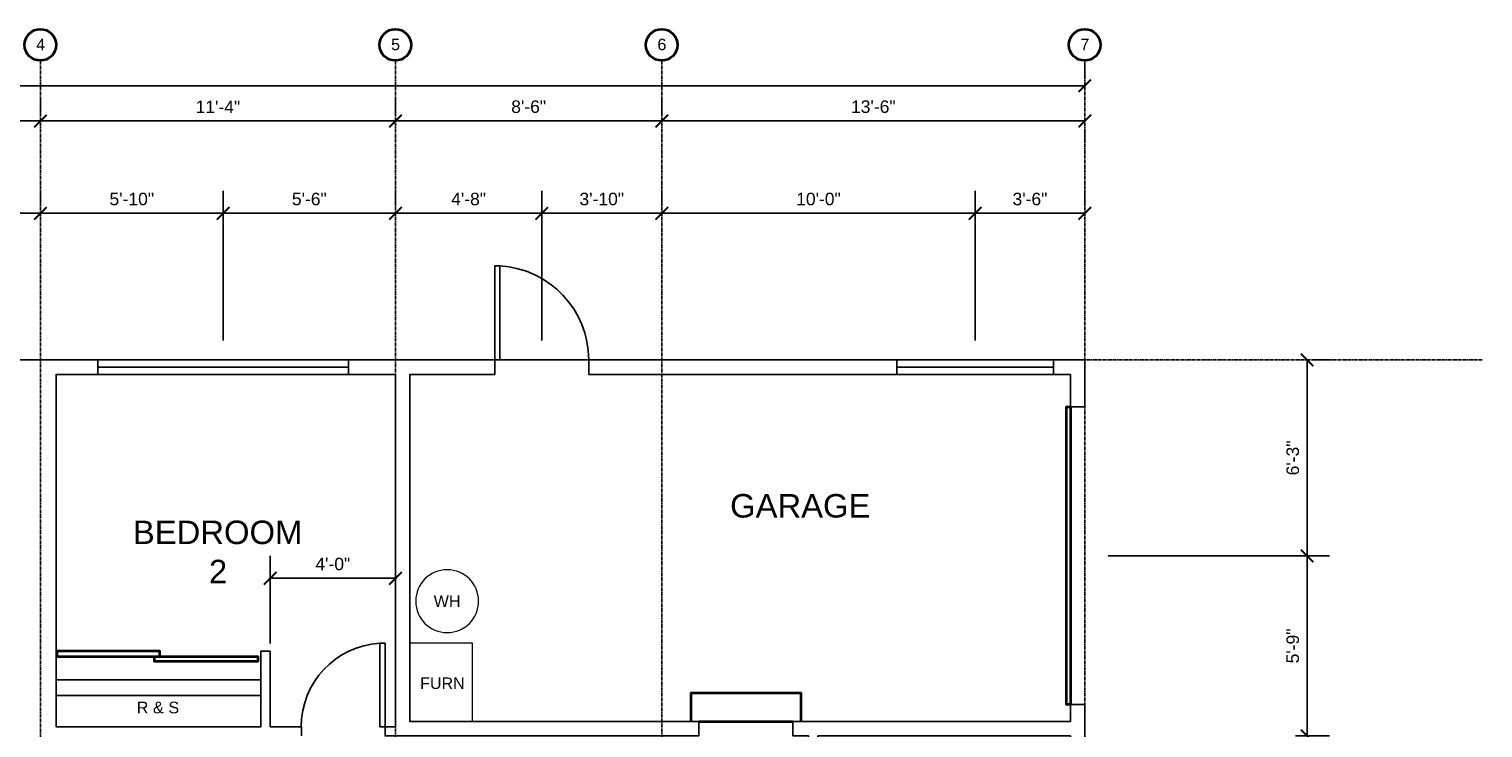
# Model space of a CAD drawing. Header units: inches. Extents: x 262 to 1391, y 263 to 833.
# Tile 4 of 4: x 835 to 1391, y 565 to 833. Entities that reach past the tile are written whole.
import ezdxf

# ---------------------------------------------------------------- set-up
doc = ezdxf.new("R2010")
doc.units = ezdxf.units.IN
doc.header["$MEASUREMENT"] = 0
doc.linetypes.add('CENTER', pattern=[2, 1.25, -0.25, 0.25, -0.25])
doc.linetypes.add('HIDDEN', pattern=[0.375, 0.25, -0.125])
for name, color, linetype in [('A-CASEWORK', 4, 'Continuous'), ('A-DIM', 1, 'Continuous'), ('A-DOOR', 2, 'Continuous'), ('A-EQUIPMENT', 6, 'Continuous'), ('A-GLAZING', 3, 'Continuous'), ('A-GRID', 7, 'CENTER'), ('A-GRID-LABEL', 7, 'Continuous'), ('A-LABEL', 7, 'Continuous'), ('A-ROOM-LABEL', 7, 'Continuous'), ('A-STAIR', 6, 'Continuous'), ('A-WALL', 5, 'Continuous')]:
    doc.layers.add(name, color=color, linetype=linetype)
doc.styles.add('PDF Arial', font='arial.ttf')
doc.styles.get("Standard").update_dxf_attribs({"font": 'arial.ttf'})
doc.dimstyles.new('Arch-Dim', dxfattribs={"dimtxt": 0.1, "dimasz": 0.1, "dimexe": 0.18, "dimexo": 0.0625, "dimgap": 0.0625, "dimtad": 1, "dimdec": 0, "dimzin": 3, "dimdsep": 46, "dimlunit": 4, "dimtxsty": 'Standard', "dimblk": 'ARCHTICK', "dimcen": 0, "dimadec": 0, "dimazin": 0, "dimtfac": 1, "dimtdec": 0, "dimtofl": 0, "dimtmove": 0, "dimatfit": 3, "dimfxl": 1, "dimtolj": 1, "dimtzin": 0, "dimarcsym": 0})

# ---------------------------------------------------------------- blocks, each defined once
blk = doc.blocks.new('_ArchTick')
at = {"color": 0, "linetype": 'ByBlock', "const_width": 0.15}
blk.add_lwpolyline([(-0.5, -0.5), (0.5, 0.5)], dxfattribs=at)
blk = doc.blocks.new('*D100')
at = {"layer": 'A-DIM', "color": 0, "lineweight": -2, "transparency": 16777216}
for p, q in [((702.94, 800.91), (702.94, 806.55)), ((838.94, 800.91), (838.94, 806.55)), ((702.94, 797.91), (838.94, 797.91))]:
    blk.add_line(p, q, dxfattribs=at)
at = {"layer": 'Defpoints', "color": 0, "transparency": 16777216}
for p in [(702.94, 797.91), (838.94, 797.91), (838.94, 797.91)]:
    blk.add_point(p, dxfattribs=at)
at = {"layer": 'A-DIM', "color": 0, "lineweight": -2, "transparency": 16777216, "xscale": 4.800000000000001, "yscale": 4.800000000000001, "zscale": 4.800000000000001, "rotation": 180}
blk.add_blockref('_ArchTick', (702.94, 797.91), dxfattribs=at)
at = {"layer": 'A-DIM', "color": 0, "lineweight": -2, "transparency": 16777216, "xscale": 4.800000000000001, "yscale": 4.800000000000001, "zscale": 4.800000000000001}
blk.add_blockref('_ArchTick', (838.94, 797.91), dxfattribs=at)
at = {"layer": 'A-DIM', "color": 0, "transparency": 16777216, "insert": (770.94, 803.32), "char_height": 4.8, "attachment_point": 5}
blk.add_mtext('\\A1;11\'-4"', dxfattribs=at)
blk = doc.blocks.new('*D101')
at = {"layer": 'A-DIM', "color": 0, "lineweight": -2, "transparency": 16777216}
for p, q in [((838.94, 800.91), (838.94, 806.55)), ((974.93, 800.91), (974.93, 806.55)), ((838.94, 797.91), (974.93, 797.91))]:
    blk.add_line(p, q, dxfattribs=at)
at = {"layer": 'Defpoints', "color": 0, "transparency": 16777216}
for p in [(838.94, 797.91), (974.93, 797.91), (974.93, 797.91)]:
    blk.add_point(p, dxfattribs=at)
at = {"layer": 'A-DIM', "color": 0, "lineweight": -2, "transparency": 16777216, "xscale": 4.800000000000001, "yscale": 4.800000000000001, "zscale": 4.800000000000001, "rotation": 180}
blk.add_blockref('_ArchTick', (838.94, 797.91), dxfattribs=at)
at = {"layer": 'A-DIM', "color": 0, "lineweight": -2, "transparency": 16777216, "xscale": 4.800000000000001, "yscale": 4.800000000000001, "zscale": 4.800000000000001}
blk.add_blockref('_ArchTick', (974.93, 797.91), dxfattribs=at)
at = {"layer": 'A-DIM', "color": 0, "transparency": 16777216, "insert": (906.93, 803.32), "char_height": 4.8, "attachment_point": 5}
blk.add_mtext('\\A1;11\'-4"', dxfattribs=at)
blk = doc.blocks.new('*D102')
at = {"layer": 'A-DIM', "color": 0, "lineweight": -2, "transparency": 16777216}
for p, q in [((974.93, 800.91), (974.93, 806.55)), ((1076.93, 800.91), (1076.93, 806.55)), ((974.93, 797.91), (1076.93, 797.91))]:
    blk.add_line(p, q, dxfattribs=at)
at = {"layer": 'Defpoints', "color": 0, "transparency": 16777216}
for p in [(974.93, 797.91), (1076.93, 797.91), (1076.93, 797.91)]:
    blk.add_point(p, dxfattribs=at)
at = {"layer": 'A-DIM', "color": 0, "lineweight": -2, "transparency": 16777216, "xscale": 4.800000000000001, "yscale": 4.800000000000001, "zscale": 4.800000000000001, "rotation": 180}
blk.add_blockref('_ArchTick', (974.93, 797.91), dxfattribs=at)
at = {"layer": 'A-DIM', "color": 0, "lineweight": -2, "transparency": 16777216, "xscale": 4.800000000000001, "yscale": 4.800000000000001, "zscale": 4.800000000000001}
blk.add_blockref('_ArchTick', (1076.93, 797.91), dxfattribs=at)
at = {"layer": 'A-DIM', "color": 0, "transparency": 16777216, "insert": (1025.93, 803.36), "char_height": 4.8, "attachment_point": 5}
blk.add_mtext('\\A1;8\'-6"', dxfattribs=at)
blk = doc.blocks.new('*D103')
at = {"layer": 'A-DIM', "color": 0, "lineweight": -2, "transparency": 16777216}
for p, q in [((1076.93, 800.91), (1076.93, 806.55)), ((1076.93, 797.91), (1238.92, 797.91)), ((1238.92, 794.91), (1238.92, 789.27))]:
    blk.add_line(p, q, dxfattribs=at)
at = {"layer": 'Defpoints', "color": 0, "transparency": 16777216}
for p in [(1076.93, 797.91), (1238.92, 797.91), (1238.92, 797.91)]:
    blk.add_point(p, dxfattribs=at)
at = {"layer": 'A-DIM', "color": 0, "lineweight": -2, "transparency": 16777216, "xscale": 4.800000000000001, "yscale": 4.800000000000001, "zscale": 4.800000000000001, "rotation": 180}
blk.add_blockref('_ArchTick', (1076.93, 797.91), dxfattribs=at)
at = {"layer": 'A-DIM', "color": 0, "lineweight": -2, "transparency": 16777216, "xscale": 4.800000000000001, "yscale": 4.800000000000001, "zscale": 4.800000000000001}
blk.add_blockref('_ArchTick', (1238.92, 797.91), dxfattribs=at)
at = {"layer": 'A-DIM', "color": 0, "transparency": 16777216, "insert": (1157.92, 803.36), "char_height": 4.8, "attachment_point": 5}
blk.add_mtext('\\A1;13\'-6"', dxfattribs=at)
blk = doc.blocks.new('*D104')
at = {"layer": 'A-DIM', "color": 0, "lineweight": -2, "transparency": 16777216}
for p, q in [((438.95, 814.43), (438.95, 820.07)), ((1238.92, 814.43), (1238.92, 820.07)), ((438.95, 811.43), (1238.92, 811.43))]:
    blk.add_line(p, q, dxfattribs=at)
at = {"layer": 'Defpoints', "color": 0, "transparency": 16777216}
for p in [(438.95, 811.43), (1238.92, 811.43), (1238.92, 811.43)]:
    blk.add_point(p, dxfattribs=at)
at = {"layer": 'A-DIM', "color": 0, "lineweight": -2, "transparency": 16777216, "xscale": 4.800000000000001, "yscale": 4.800000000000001, "zscale": 4.800000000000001, "rotation": 180}
blk.add_blockref('_ArchTick', (438.95, 811.43), dxfattribs=at)
at = {"layer": 'A-DIM', "color": 0, "lineweight": -2, "transparency": 16777216, "xscale": 4.800000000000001, "yscale": 4.800000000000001, "zscale": 4.800000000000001}
blk.add_blockref('_ArchTick', (1238.92, 811.43), dxfattribs=at)
at = {"layer": 'A-DIM', "color": 0, "transparency": 16777216, "insert": (790.77, 816.88), "char_height": 4.8, "attachment_point": 5}
blk.add_mtext('\\A1;66\'-8"', dxfattribs=at)
blk = doc.blocks.new('*D75')
at = {"layer": 'A-DIM', "color": 0, "lineweight": -2, "transparency": 16777216}
for p, q in [((768.94, 715.39), (768.94, 771.19)), ((838.94, 765.55), (838.94, 771.19)), ((768.94, 762.55), (838.94, 762.55))]:
    blk.add_line(p, q, dxfattribs=at)
at = {"layer": 'Defpoints', "color": 0, "transparency": 16777216}
for p in [(838.94, 762.55), (838.94, 762.55), (768.94, 712.39)]:
    blk.add_point(p, dxfattribs=at)
at = {"layer": 'A-DIM', "color": 0, "lineweight": -2, "transparency": 16777216, "xscale": 4.800000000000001, "yscale": 4.800000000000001, "zscale": 4.800000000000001, "rotation": 180}
blk.add_blockref('_ArchTick', (768.94, 762.55), dxfattribs=at)
at = {"layer": 'A-DIM', "color": 0, "lineweight": -2, "transparency": 16777216, "xscale": 4.800000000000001, "yscale": 4.800000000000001, "zscale": 4.800000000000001}
blk.add_blockref('_ArchTick', (838.94, 762.55), dxfattribs=at)
at = {"layer": 'A-DIM', "color": 0, "transparency": 16777216, "insert": (803.94, 768), "char_height": 4.8, "attachment_point": 5}
blk.add_mtext('\\A1;5\'-10"', dxfattribs=at)
blk = doc.blocks.new('*D76')
at = {"layer": 'A-DIM', "color": 0, "lineweight": -2, "transparency": 16777216}
for p, q in [((838.94, 765.55), (838.94, 771.19)), ((908.93, 713.87), (908.93, 771.19)), ((838.94, 762.55), (908.93, 762.55))]:
    blk.add_line(p, q, dxfattribs=at)
at = {"layer": 'Defpoints', "color": 0, "transparency": 16777216}
for p in [(838.94, 762.55), (908.93, 762.55), (908.93, 710.87)]:
    blk.add_point(p, dxfattribs=at)
at = {"layer": 'A-DIM', "color": 0, "lineweight": -2, "transparency": 16777216, "xscale": 4.800000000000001, "yscale": 4.800000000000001, "zscale": 4.800000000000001, "rotation": 180}
blk.add_blockref('_ArchTick', (838.94, 762.55), dxfattribs=at)
at = {"layer": 'A-DIM', "color": 0, "lineweight": -2, "transparency": 16777216, "xscale": 4.800000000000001, "yscale": 4.800000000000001, "zscale": 4.800000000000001}
blk.add_blockref('_ArchTick', (908.93, 762.55), dxfattribs=at)
at = {"layer": 'A-DIM', "color": 0, "transparency": 16777216, "insert": (873.94, 768), "char_height": 4.8, "attachment_point": 5}
blk.add_mtext('\\A1;5\'-10"', dxfattribs=at)
blk = doc.blocks.new('*D77')
at = {"layer": 'A-DIM', "color": 0, "lineweight": -2, "transparency": 16777216}
for p, q in [((908.93, 713.87), (908.93, 771.19)), ((974.93, 765.55), (974.93, 771.19)), ((908.93, 762.55), (974.93, 762.55))]:
    blk.add_line(p, q, dxfattribs=at)
at = {"layer": 'Defpoints', "color": 0, "transparency": 16777216}
for p in [(974.93, 762.55), (974.93, 762.55), (908.93, 710.87)]:
    blk.add_point(p, dxfattribs=at)
at = {"layer": 'A-DIM', "color": 0, "lineweight": -2, "transparency": 16777216, "xscale": 4.800000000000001, "yscale": 4.800000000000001, "zscale": 4.800000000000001, "rotation": 180}
blk.add_blockref('_ArchTick', (908.93, 762.55), dxfattribs=at)
at = {"layer": 'A-DIM', "color": 0, "lineweight": -2, "transparency": 16777216, "xscale": 4.800000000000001, "yscale": 4.800000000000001, "zscale": 4.800000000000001}
blk.add_blockref('_ArchTick', (974.93, 762.55), dxfattribs=at)
at = {"layer": 'A-DIM', "color": 0, "transparency": 16777216, "insert": (941.93, 768), "char_height": 4.8, "attachment_point": 5}
blk.add_mtext('\\A1;5\'-6"', dxfattribs=at)
blk = doc.blocks.new('*D78')
at = {"layer": 'A-DIM', "color": 0, "lineweight": -2, "transparency": 16777216}
for p, q in [((974.93, 765.55), (974.93, 771.19)), ((1030.93, 713.87), (1030.93, 771.19)), ((974.93, 762.55), (1030.93, 762.55))]:
    blk.add_line(p, q, dxfattribs=at)
at = {"layer": 'Defpoints', "color": 0, "transparency": 16777216}
for p in [(974.93, 762.55), (1030.93, 762.55), (1030.93, 710.87)]:
    blk.add_point(p, dxfattribs=at)
at = {"layer": 'A-DIM', "color": 0, "lineweight": -2, "transparency": 16777216, "xscale": 4.800000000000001, "yscale": 4.800000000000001, "zscale": 4.800000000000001, "rotation": 180}
blk.add_blockref('_ArchTick', (974.93, 762.55), dxfattribs=at)
at = {"layer": 'A-DIM', "color": 0, "lineweight": -2, "transparency": 16777216, "xscale": 4.800000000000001, "yscale": 4.800000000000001, "zscale": 4.800000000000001}
blk.add_blockref('_ArchTick', (1030.93, 762.55), dxfattribs=at)
at = {"layer": 'A-DIM', "color": 0, "transparency": 16777216, "insert": (1002.93, 768), "char_height": 4.8, "attachment_point": 5}
blk.add_mtext('\\A1;4\'-8"', dxfattribs=at)
blk = doc.blocks.new('*D79')
at = {"layer": 'A-DIM', "color": 0, "lineweight": -2, "transparency": 16777216}
for p, q in [((1030.93, 713.87), (1030.93, 771.19)), ((1076.93, 765.55), (1076.93, 771.19)), ((1030.93, 762.55), (1076.93, 762.55))]:
    blk.add_line(p, q, dxfattribs=at)
at = {"layer": 'Defpoints', "color": 0, "transparency": 16777216}
for p in [(1076.93, 762.55), (1076.93, 762.55), (1030.93, 710.87)]:
    blk.add_point(p, dxfattribs=at)
at = {"layer": 'A-DIM', "color": 0, "lineweight": -2, "transparency": 16777216, "xscale": 4.800000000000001, "yscale": 4.800000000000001, "zscale": 4.800000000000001, "rotation": 180}
blk.add_blockref('_ArchTick', (1030.93, 762.55), dxfattribs=at)
at = {"layer": 'A-DIM', "color": 0, "lineweight": -2, "transparency": 16777216, "xscale": 4.800000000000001, "yscale": 4.800000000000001, "zscale": 4.800000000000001}
blk.add_blockref('_ArchTick', (1076.93, 762.55), dxfattribs=at)
at = {"layer": 'A-DIM', "color": 0, "transparency": 16777216, "insert": (1053.93, 768), "char_height": 4.8, "attachment_point": 5}
blk.add_mtext('\\A1;3\'-10"', dxfattribs=at)
blk = doc.blocks.new('*D80')
at = {"layer": 'A-DIM', "color": 0, "lineweight": -2, "transparency": 16777216}
for p, q in [((1076.93, 765.55), (1076.93, 771.19)), ((1196.92, 713.87), (1196.92, 771.19)), ((1076.93, 762.55), (1196.92, 762.55))]:
    blk.add_line(p, q, dxfattribs=at)
at = {"layer": 'Defpoints', "color": 0, "transparency": 16777216}
for p in [(1076.93, 762.55), (1196.92, 762.55), (1196.92, 710.87)]:
    blk.add_point(p, dxfattribs=at)
at = {"layer": 'A-DIM', "color": 0, "lineweight": -2, "transparency": 16777216, "xscale": 4.800000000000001, "yscale": 4.800000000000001, "zscale": 4.800000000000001, "rotation": 180}
blk.add_blockref('_ArchTick', (1076.93, 762.55), dxfattribs=at)
at = {"layer": 'A-DIM', "color": 0, "lineweight": -2, "transparency": 16777216, "xscale": 4.800000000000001, "yscale": 4.800000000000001, "zscale": 4.800000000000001}
blk.add_blockref('_ArchTick', (1196.92, 762.55), dxfattribs=at)
at = {"layer": 'A-DIM', "color": 0, "transparency": 16777216, "insert": (1136.92, 768), "char_height": 4.8, "attachment_point": 5}
blk.add_mtext('\\A1;10\'-0"', dxfattribs=at)
blk = doc.blocks.new('*D81')
at = {"layer": 'A-DIM', "color": 0, "lineweight": -2, "transparency": 16777216}
for p, q in [((1196.92, 713.87), (1196.92, 771.19)), ((1238.92, 765.55), (1238.92, 771.19)), ((1196.92, 762.55), (1238.92, 762.55))]:
    blk.add_line(p, q, dxfattribs=at)
at = {"layer": 'Defpoints', "color": 0, "transparency": 16777216}
for p in [(1238.92, 762.55), (1238.92, 762.55), (1196.92, 710.87)]:
    blk.add_point(p, dxfattribs=at)
at = {"layer": 'A-DIM', "color": 0, "lineweight": -2, "transparency": 16777216, "xscale": 4.800000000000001, "yscale": 4.800000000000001, "zscale": 4.800000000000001, "rotation": 180}
blk.add_blockref('_ArchTick', (1196.92, 762.55), dxfattribs=at)
at = {"layer": 'A-DIM', "color": 0, "lineweight": -2, "transparency": 16777216, "xscale": 4.800000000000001, "yscale": 4.800000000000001, "zscale": 4.800000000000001}
blk.add_blockref('_ArchTick', (1238.92, 762.55), dxfattribs=at)
at = {"layer": 'A-DIM', "color": 0, "transparency": 16777216, "insert": (1217.92, 768), "char_height": 4.8, "attachment_point": 5}
blk.add_mtext('\\A1;3\'-6"', dxfattribs=at)
blk = doc.blocks.new('*D56')
at = {"layer": 'A-DIM', "color": 0, "lineweight": -2, "transparency": 16777216}
for p, q in [((926.93, 597.87), (926.93, 631.43)), ((974.93, 568.91), (974.93, 631.43)), ((926.93, 622.79), (974.93, 622.79))]:
    blk.add_line(p, q, dxfattribs=at)
at = {"layer": 'Defpoints', "color": 0, "transparency": 16777216}
for p in [(974.93, 622.79), (926.93, 594.87), (974.93, 565.91)]:
    blk.add_point(p, dxfattribs=at)
at = {"layer": 'A-DIM', "color": 0, "lineweight": -2, "transparency": 16777216, "xscale": 4.800000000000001, "yscale": 4.800000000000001, "zscale": 4.800000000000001, "rotation": 180}
blk.add_blockref('_ArchTick', (926.93, 622.79), dxfattribs=at)
at = {"layer": 'A-DIM', "color": 0, "lineweight": -2, "transparency": 16777216, "xscale": 4.800000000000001, "yscale": 4.800000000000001, "zscale": 4.800000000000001}
blk.add_blockref('_ArchTick', (974.93, 622.79), dxfattribs=at)
at = {"layer": 'A-DIM', "color": 0, "transparency": 16777216, "insert": (950.93, 628.24), "char_height": 4.8, "attachment_point": 5}
blk.add_mtext('\\A1;4\'-0"', dxfattribs=at)
blk = doc.blocks.new('*D58')
at = {"layer": 'A-DIM', "color": 0, "lineweight": -2, "transparency": 16777216}
for p, q in [((1247.92, 631.35), (1332.68, 631.35)), ((1324.04, 562.4), (1324.04, 631.35)), ((1319.56, 562.4), (1332.68, 562.4))]:
    blk.add_line(p, q, dxfattribs=at)
at = {"layer": 'Defpoints', "color": 0, "transparency": 16777216}
for p in [(1244.92, 631.35), (1324.04, 631.35), (1316.56, 562.4)]:
    blk.add_point(p, dxfattribs=at)
at = {"layer": 'A-DIM', "color": 0, "lineweight": -2, "transparency": 16777216, "xscale": 4.800000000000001, "yscale": 4.800000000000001, "zscale": 4.800000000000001}
for p, rotation in [((1324.04, 631.35), 90), ((1324.04, 562.4), 270)]:
    blk.add_blockref('_ArchTick', p, dxfattribs=dict(at, rotation=rotation))
at = {"layer": 'A-DIM', "color": 0, "transparency": 16777216, "insert": (1318.59, 596.87), "char_height": 4.8, "attachment_point": 5, "rotation": 90}
blk.add_mtext('\\A1;5\'-9"', dxfattribs=at)
blk = doc.blocks.new('*D59')
at = {"layer": 'A-DIM', "color": 0, "lineweight": -2, "transparency": 16777216}
for p, q in [((1324.04, 631.35), (1324.04, 706.39)), ((1327.04, 706.39), (1332.68, 706.39)), ((1247.92, 631.35), (1332.68, 631.35))]:
    blk.add_line(p, q, dxfattribs=at)
at = {"layer": 'Defpoints', "color": 0, "transparency": 16777216}
for p in [(1324.04, 706.39), (1324.04, 706.39), (1244.92, 631.35)]:
    blk.add_point(p, dxfattribs=at)
at = {"layer": 'A-DIM', "color": 0, "lineweight": -2, "transparency": 16777216, "xscale": 4.800000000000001, "yscale": 4.800000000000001, "zscale": 4.800000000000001}
for p, rotation in [((1324.04, 706.39), 90), ((1324.04, 631.35), 270)]:
    blk.add_blockref('_ArchTick', p, dxfattribs=dict(at, rotation=rotation))
at = {"layer": 'A-DIM', "color": 0, "transparency": 16777216, "insert": (1318.59, 668.87), "char_height": 4.8, "attachment_point": 5, "rotation": 90}
blk.add_mtext('\\A1;6\'-3"', dxfattribs=at)

msp = doc.modelspace()

# ---------------------------------------------------------------- linework, layer by layer
at = {"layer": 'A-CASEWORK', "linetype": 'HIDDEN'}
msp.add_lwpolyline([(844.937, 583.914), (923.413, 583.914)], dxfattribs=at)
at = {"layer": 'A-CASEWORK'}
msp.add_lwpolyline([(844.937, 577.914), (923.413, 577.914)], dxfattribs=at)
at = {"layer": 'A-DOOR', "lineweight": 25}
for points in [[(1014.93, 706.389), (1014.93, 742.388), (1012.93, 742.388), (1012.93, 706.389)], [(968.932, 565.915), (968.932, 597.914), (970.932, 597.914), (970.932, 565.915)]]:
    msp.add_lwpolyline(points, close=True, dxfattribs=at)
at = {"layer": 'A-DOOR', "lineweight": 35}
for points in [[(1233.401, 688.39), (1233.401, 574.395), (1231.961, 574.395), (1231.961, 688.39)], [(882.695, 592.874), (884.695, 592.874), (884.695, 594.874), (845.177, 594.874), (845.177, 592.874), (922.214, 592.874), (922.214, 590.874), (882.695, 590.874)]]:
    msp.add_lwpolyline(points, close=True, dxfattribs=at)
at = {"layer": 'A-DOOR', "lineweight": 25}
for centre, radius, start, end in [((1012.89, 706.429), 36.039, 0, 86.81945), ((970.891, 565.955), 32.039, 93.57592, 180.00006)]:
    msp.add_arc(centre, radius, start, end, dxfattribs=at)
at = {"layer": 'A-EQUIPMENT', "lineweight": 18}
msp.add_lwpolyline([(1006.77, 614.034, 1), (982.691, 614.032, 0.9999521), (1006.77, 614.034)], format="xyb", dxfattribs=at)
msp.add_lwpolyline([(980.451, 597.914), (980.451, 567.915), (1004.45, 567.915), (1004.45, 597.914)], close=True, dxfattribs=at)
at = {"layer": 'A-GLAZING'}
for p, q in [((860.936, 706.389), (956.932, 706.389)), ((956.932, 703.629), (860.936, 703.629)), ((1166.924, 706.389), (1226.921, 706.389)), ((1166.924, 703.629), (1226.921, 703.629)), ((860.936, 700.869), (956.932, 700.869)), ((1166.924, 700.869), (1226.921, 700.869))]:
    msp.add_line(p, q, dxfattribs=at)
at = {"layer": 'A-GRID'}
for p, q in [((838.937, 821.025), (838.937, 263.127)), ((974.931, 821.025), (974.931, 263.127)), ((1076.927, 821.025), (1076.927, 263.127)), ((1238.921, 821.025), (1238.921, 263.127)), ((273.839, 706.389), (1391.395, 706.389))]:
    msp.add_line(p, q, dxfattribs=at)
at = {"layer": 'A-GRID-LABEL', "lineweight": 35}
for centre in [(838.897, 827.064), (974.891, 827.064), (1076.887, 827.064), (1238.881, 827.064)]:
    msp.add_circle(centre, 6.04, dxfattribs=at)
at = {"layer": 'A-STAIR'}
msp.add_lwpolyline([(1012.93, 706.389), (1048.928, 706.389)], dxfattribs=at)
at = {"layer": 'A-STAIR', "lineweight": 35}
for points in [[(1088.207, 567.915), (1088.207, 578.874), (1130.205, 578.874), (1130.205, 567.915)], [(1091.167, 567.915), (1127.165, 567.915)]]:
    msp.add_lwpolyline(points, dxfattribs=at)
at = {"layer": 'A-WALL'}
msp.add_lwpolyline([(816.938, 706.389), (860.936, 706.389), (860.936, 700.869), (844.937, 700.869), (844.937, 565.915), (923.413, 565.915), (923.413, 594.874), (926.933, 594.874), (926.933, 565.915), (938.933, 565.915), (938.933, 562.395)], dxfattribs=at)
for points in [[(956.932, 706.389), (1012.93, 706.389), (1012.93, 700.869), (980.451, 700.869), (980.451, 567.915), (1091.167, 567.915), (1091.087, 562.395), (970.932, 562.395), (970.932, 565.915), (974.931, 565.915), (974.931, 700.869), (956.932, 700.869)], [(1048.928, 706.429), (1166.924, 706.389), (1166.924, 700.869), (1048.928, 700.869)], [(1226.921, 706.389), (1238.921, 706.389), (1238.921, 688.39), (1233.401, 688.39), (1233.401, 700.869), (1226.921, 700.869)], [(1233.401, 574.395), (1238.921, 574.395), (1238.921, 560.635), (1233.401, 560.635), (1233.401, 562.395), (1136.685, 562.395), (1136.685, 544.956), (1133.165, 544.876), (1133.165, 562.395), (1127.165, 562.395), (1127.165, 567.915), (1233.401, 567.915)]]:
    msp.add_lwpolyline(points, close=True, dxfattribs=at)

# ---------------------------------------------------------------- texts
at = {"layer": 'A-GRID-LABEL', "char_height": 4.409, "attachment_point": 7, "style": 'PDF Arial'}
for s, insert in [('4', (837.337, 825.025)), ('5', (973.251, 824.951)), ('6', (1075.247, 824.951)), ('7', (1237.241, 825.025))]:
    msp.add_mtext(s, dxfattribs=dict(at, insert=insert))
at = {"layer": 'A-LABEL', "attachment_point": 7, "style": 'PDF Arial'}
for s, insert, char_height in [('WH', (989.571, 611.833), 4.4093), ('FURN', (984.371, 580.32), 4.4093), ('R & S', (875.815, 571.009), 4.4665)]:
    msp.add_mtext(s, dxfattribs=dict(at, insert=insert, char_height=char_height))
at = {"layer": 'A-ROOM-LABEL', "attachment_point": 7, "style": 'PDF Arial'}
for s, insert, char_height in [('GARAGE', (1103.086, 645.921), 8.9903), ('BEDROOM', (874.375, 635.761), 8.9903), ('2', (903.494, 620.873), 8.99)]:
    msp.add_mtext(s, dxfattribs=dict(at, insert=insert, char_height=char_height))

# ---------------------------------------------------------------- dimensions: what is measured, and where the dimension line sits
at = {"layer": 'A-DIM'}
dim = msp.add_linear_dim(base=(1238.921, 811.425), p1=(438.953, 811.425), p2=(1238.921, 811.425), dimstyle='Arch-Dim', dxfattribs=at)
dim.commit()
dim.dimension.update_dxf_attribs({"geometry": '*D104', "text_midpoint": (790.771, 811.425), "dimtype": 160})
for base, p1, p2, picture, middle in [((838.937, 797.906), (702.942, 797.906), (838.937, 797.906), '*D100', (770.94, 803.315)), ((974.931, 797.906), (838.937, 797.906), (974.931, 797.906), '*D101', (906.934, 803.315)), ((1076.927, 797.906), (974.931, 797.906), (1076.927, 797.906), '*D102', (1025.929, 803.356)), ((1238.921, 797.906), (1076.927, 797.906), (1238.921, 797.906), '*D103', (1157.924, 803.358)), ((838.937, 762.547), (768.94, 712.389), (838.937, 762.547), '*D75', (803.938, 767.998)), ((908.934, 762.547), (838.937, 762.547), (908.934, 710.869), '*D76', (873.935, 767.998)), ((974.931, 762.547), (908.934, 710.869), (974.931, 762.547), '*D77', (941.933, 767.998)), ((1030.929, 762.547), (974.931, 762.547), (1030.929, 710.869), '*D78', (1002.93, 767.998)), ((1076.927, 762.547), (1030.929, 710.869), (1076.927, 762.547), '*D79', (1053.928, 767.999)), ((1196.923, 762.547), (1076.927, 762.547), (1196.923, 710.869), '*D80', (1136.925, 767.998)), ((1238.921, 762.547), (1196.923, 710.869), (1238.921, 762.547), '*D81', (1217.922, 767.999)), ((974.931, 622.793), (926.933, 594.874), (974.931, 565.915), '*D56', (950.932, 628.243))]:
    dim = msp.add_linear_dim(base=base, p1=p1, p2=p2, dimstyle='Arch-Dim', dxfattribs=at)
    dim.commit()
    dim.dimension.update_dxf_attribs({"geometry": picture, "text_midpoint": middle})
for base, p1, p2, picture, middle in [((1324.037, 706.389), (1244.921, 631.352), (1324.037, 706.389), '*D59', (1318.585, 668.871)), ((1324.037, 631.352), (1316.555, 562.395), (1244.921, 631.352), '*D58', (1318.587, 596.874))]:
    dim = msp.add_linear_dim(base=base, p1=p1, p2=p2, angle=90, dimstyle='Arch-Dim', dxfattribs=at)
    dim.commit()
    dim.dimension.update_dxf_attribs({"geometry": picture, "text_midpoint": middle})

doc.saveas('drawing.dxf')
